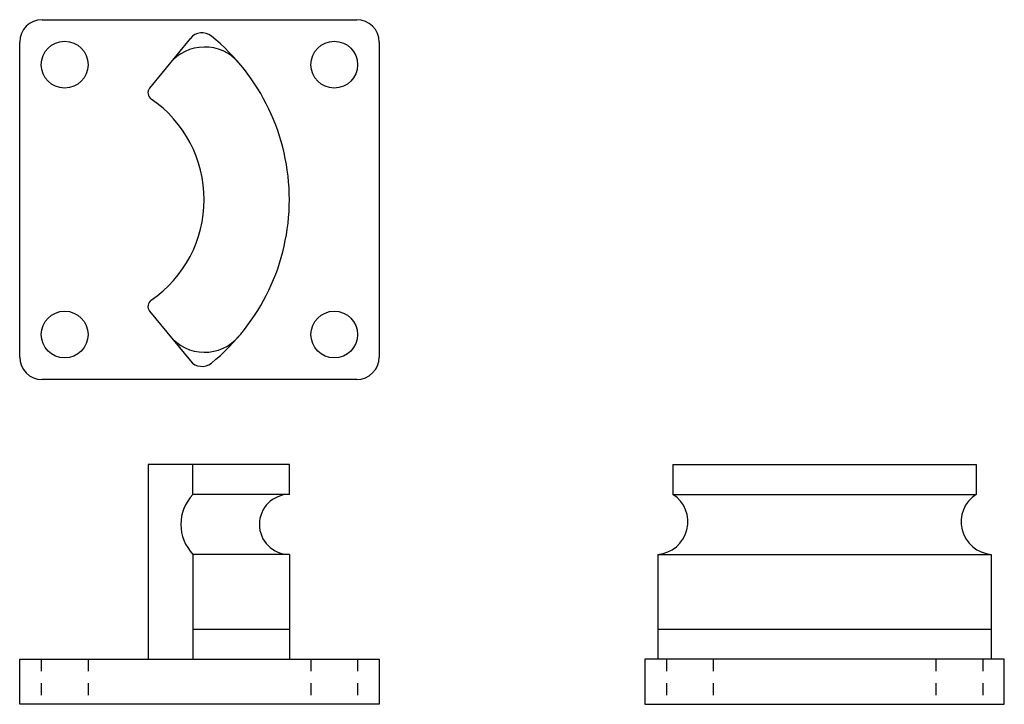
# Model space of a CAD drawing. Extents: x 0 to 8.22, y 0 to 5.71.
import ezdxf

# ---------------------------------------------------------------- set-up
doc = ezdxf.new("R2010")
doc.units = 0
doc.header["$LTSCALE"] = 0.2
doc.header["$MEASUREMENT"] = 0
doc.linetypes.add('HIDDEN', pattern=[0.375, 0.25, -0.125])
doc.layers.get('0').update_dxf_attribs({"linetype": 'CONTINUOUS'})

msp = doc.modelspace()

# ---------------------------------------------------------------- linework, layer by layer
for p, q in [((0.1875, 5.7076), (2.8125, 5.7076)), ((0, 2.8951), (0, 5.5201)), ((1.4241, 5.5523), (1.0842, 5.1371)), ((3, 5.5201), (3, 2.8951)), ((1.0842, 3.278), (1.4241, 2.8628)), ((2.8125, 2.7076), (0.1875, 2.7076)), ((1.0707, 2), (1.0707, 0.375)), ((2.25, 2), (1.0707, 2)), ((1.4457, 1.75), (1.4457, 2)), ((2.25, 1.75), (2.25, 2)), ((5.4501, 2), (5.4501, 1.75)), ((5.4501, 2), (6.7157, 2)), ((6.7157, 2), (7.9813, 2)), ((7.9813, 2), (7.9813, 1.75)), ((2.25, 1.75), (1.4457, 1.75)), ((5.4501, 1.75), (7.9813, 1.75)), ((2.25, 1.25), (1.4457, 1.25)), ((1.4457, 1.25), (1.4457, 0.375)), ((2.25, 1.25), (2.25, 0.375)), ((5.3251, 1.25), (8.1063, 1.25)), ((5.3251, 1.25), (5.3251, 0.375)), ((8.1063, 1.25), (8.1063, 0.375)), ((1.4457, 0.625), (2.25, 0.625)), ((5.3251, 0.625), (8.1063, 0.625)), ((0, 0.375), (3, 0.375)), ((0, 0), (0, 0.375)), ((3, 0.375), (3, 0)), ((5.2157, 0.375), (5.2157, 0)), ((8.2157, 0.375), (5.2157, 0.375)), ((8.2157, 0), (8.2157, 0.375)), ((3, 0), (0, 0)), ((5.2157, 0), (8.2157, 0))]:
    msp.add_line(p, q)
at = {"linetype": 'HIDDEN'}
for p, q in [((0.18, 0.375), (0.18, 0)), ((0.57, 0.375), (0.57, 0)), ((2.43, 0.375), (2.43, 0)), ((2.82, 0.375), (2.82, 0)), ((5.3957, 0.375), (5.3957, 0)), ((5.7857, 0.375), (5.7857, 0)), ((7.6457, 0.375), (7.6457, 0)), ((8.0357, 0.375), (8.0357, 0))]:
    msp.add_line(p, q, dxfattribs=at)
for centre in [(0.375, 5.3326), (2.625, 5.3326), (0.375, 3.0826), (2.625, 3.0826)]:
    msp.add_circle(centre, 0.195)
for centre, radius, start, end in [((0.1875, 5.5201), 0.1875, 90, 180), ((2.8125, 5.5201), 0.1875, 0, 90), ((1.5208, 5.4731), 0.125, 51.03897, 140.70026), ((0.4974, 4.2076), 1.7526, 308.96103, 51.03897), ((1.5426, 5.105), 0.375, 40.65127, 140.70026), ((1.1326, 5.0975), 0.0625, 140.70026, 235.63238), ((0.524, 4.2076), 1.0156, 304.36762, 55.63238), ((1.1326, 3.3176), 0.0625, 124.36762, 219.29974), ((1.5426, 3.3101), 0.375, 219.29974, 319.34873), ((0.1875, 2.8951), 0.1875, 180, 270), ((2.8125, 2.8951), 0.1875, 270, 0), ((1.5208, 2.942), 0.125, 219.29974, 308.96103), ((1.7053, 1.5), 0.3604, 136.08291, 223.91709), ((2.25, 1.5), 0.25, 90, 270), ((5.3043, 1.5208), 0.2716, 274.39871, 57.52881), ((8.1271, 1.5208), 0.2716, 122.47119, 265.60129)]:
    msp.add_arc(centre, radius, start, end)

doc.saveas('drawing.dxf')
